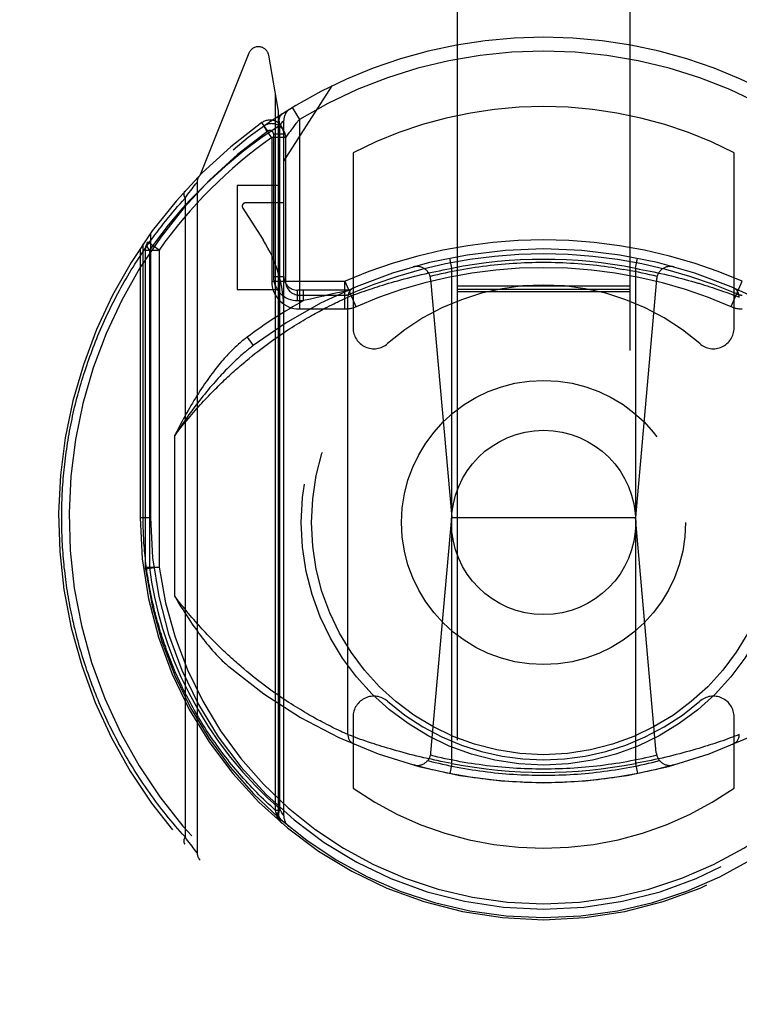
# Model space of a CAD drawing. Header units: inches. Extents: x 0 to 210, y 0 to 136.
# Tile 49 of 93: x 62.99 to 64.03, y 90.9 to 92.32. Entities that reach past the tile are written whole.
import ezdxf

# ---------------------------------------------------------------- set-up
doc = ezdxf.new("R2010")
doc.units = ezdxf.units.IN
doc.header["$LTSCALE"] = 11.549409
doc.header["$MEASUREMENT"] = 0
doc.linetypes.add('HIDDEN', pattern=[0.2, 0.1, -0.1])
doc.layers.get('0').update_dxf_attribs({"linetype": 'CONTINUOUS'})
doc.layers.add('DEFAULT_2', color=8, linetype='HIDDEN')
doc.layers.add('DIMENSIONS', color=7, linetype='CONTINUOUS')
doc.styles.get("Standard").update_dxf_attribs({"font": 'arial.ttf'})
doc.dimstyles.new('DIMSTYLE_1', dxfattribs={"dimtxt": 0.926423, "dimasz": 1.235231, "dimexe": 0.09, "dimexo": 0.07, "dimgap": 0.0375, "dimtad": 0, "dimtih": 1, "dimtoh": 1, "dimzin": 4, "dimdsep": 46, "dimtxsty": 'Standard', "dimblk": '_FILLED', "dimblk1": '_FILLED', "dimblk2": '_FILLED', "dimcen": 0.09, "dimazin": 1, "dimtfac": 1, "dimtofl": 0, "dimtmove": 0, "dimatfit": 3, "dimldrblk": '_FILLED', "dimfxl": 0, "dimtolj": 1, "dimtzin": 4, "dimarcsym": 0})

# ---------------------------------------------------------------- blocks, each defined once
blk = doc.blocks.new('_FILLED')
at = {"color": 0, "linetype": 'ByBlock'}
blk.add_solid([(0, 0), (-1, 0.2), (-1, -0.2)], dxfattribs=at)
blk = doc.blocks.new('*D13')
at = {"layer": 'DIMENSIONS', "color": 2, "linetype": 'Continuous'}
for p, q in [((62.9358, 76.1569), (60.565, 76.1569)), ((66.5608, 76.1569), (69.0313, 76.1569))]:
    blk.add_line(p, q, dxfattribs=at)
at = {"layer": 'DIMENSIONS', "color": 2, "linetype": 'Continuous', "xscale": 1.2352309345, "yscale": 1.2352309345, "zscale": 1.2352309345}
blk.add_blockref('_FILLED', (62.9358, 76.1569), dxfattribs=at)
at = {"layer": 'DIMENSIONS', "color": 2, "linetype": 'Continuous', "xscale": 1.2352309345, "yscale": 1.2352309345, "zscale": 1.2352309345, "rotation": 180}
blk.add_blockref('_FILLED', (66.5608, 76.1569), dxfattribs=at)
at = {"layer": 'DIMENSIONS', "color": 2, "linetype": 'Continuous', "insert": (60.1018, 76.6201), "char_height": 0.92642, "width": 2.517529, "attachment_point": 3, "line_spacing_factor": 0.9}
blk.add_mtext('3.63', dxfattribs=at)
blk = doc.blocks.new('*D16')
at = {"layer": 'DIMENSIONS', "color": 2, "linetype": 'Continuous'}
for p, q in [((49.2627, 95.8249), (49.2627, 98.4524)), ((49.2627, 98.4524), (50.3435, 98.4524)), ((48.151, 94.6999), (51.4776, 94.6999)), ((49.2627, 94.6999), (49.2627, 92.2294))]:
    blk.add_line(p, q, dxfattribs=at)
at = {"layer": 'DIMENSIONS', "color": 2, "linetype": 'Continuous', "xscale": 1.2352309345, "yscale": 1.2352309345, "zscale": 1.2352309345}
for p, rotation in [((49.2627, 95.8249), 270), ((49.2627, 94.6999), 90)]:
    blk.add_blockref('_FILLED', p, dxfattribs=dict(at, rotation=rotation))
at = {"layer": 'DIMENSIONS', "color": 2, "linetype": 'Continuous', "insert": (50.8067, 98.9156), "char_height": 0.92642, "width": 2.517529, "attachment_point": 1, "line_spacing_factor": 0.9}
blk.add_mtext('1.13', dxfattribs=at)

msp = doc.modelspace()

# ---------------------------------------------------------------- linework, layer by layer
at = {"layer": 'DEFAULT_2', "color": 8, "linetype": 'HIDDEN'}
for p, q in [((63.6233, 94.7474), (63.6233, 68.7455)), ((63.8733, 68.7455), (63.8733, 94.7474)), ((63.3229, 92.2732), (63.2527, 92.0977)), ((63.3658, 92.1897), (63.3516, 92.2703)), ((63.3733, 92.1175), (63.4433, 92.2265)), ((63.3614, 91.1811), (63.3614, 92.2146)), ((63.3658, 91.1735), (63.3658, 92.1897)), ((63.3854, 92.195), (63.3958, 92.1779)), ((63.3504, 92.161), (63.3417, 92.1732)), ((63.3445, 92.1682), (63.3443, 92.168)), ((63.3445, 92.1682), (63.3443, 92.168)), ((63.345, 92.1685), (63.3445, 92.1682)), ((63.3674, 92.169), (63.3701, 92.1724)), ((63.3674, 91.1831), (63.3674, 92.1691)), ((63.3701, 92.1724), (63.3719, 92.1746)), ((63.3733, 91.1733), (63.3733, 92.1764)), ((63.3958, 92.1779), (63.3908, 92.1717)), ((63.3958, 92.1779), (63.3958, 91.9044)), ((63.3583, 92.1569), (63.3583, 91.9514)), ((63.3583, 92.1569), (63.3733, 92.1569)), ((63.3558, 92.1517), (63.3558, 91.9444)), ((63.3758, 92.1517), (63.3558, 92.1517)), ((63.3758, 92.1517), (63.3758, 91.9444)), ((63.4733, 92.1297), (63.4733, 91.877)), ((64.0233, 91.877), (64.0233, 92.1297)), ((63.2445, 92.0824), (63.2464, 92.0847)), ((63.2464, 92.0847), (63.2482, 92.087)), ((63.2482, 92.087), (63.2483, 92.0871)), ((63.2483, 92.0871), (63.2483, 91.1197)), ((63.2329, 92.0671), (63.2349, 92.0698)), ((63.2349, 92.0698), (63.2368, 92.0723)), ((63.2368, 92.0723), (63.2389, 92.0751)), ((63.2389, 92.0751), (63.2408, 92.0775)), ((63.2408, 92.0775), (63.2427, 92.08)), ((63.2427, 92.08), (63.2445, 92.0824)), ((63.3058, 92.0825), (63.3058, 91.9325)), ((63.3658, 92.0825), (63.3058, 92.0825)), ((63.2307, 92.0641), (63.2329, 92.0671)), ((63.2307, 92.0641), (63.2307, 91.1427)), ((63.3733, 92.0575), (63.3183, 92.0575)), ((63.3141, 92.0498), (63.3435, 92.0039)), ((63.1808, 92.0132), (63.1808, 91.6034)), ((63.1702, 91.6034), (63.1702, 91.9981)), ((63.1933, 91.9893), (63.177, 92.0009)), ((63.1658, 91.9916), (63.1658, 91.6034)), ((63.1733, 91.9893), (63.1733, 91.5317)), ((63.1733, 91.9893), (63.1933, 91.9893)), ((63.1792, 91.9893), (63.1792, 91.5316)), ((63.1933, 91.9893), (63.1933, 91.5317)), ((63.6158, 91.963), (63.6129, 91.9777)), ((63.8808, 91.963), (63.8837, 91.9777)), ((63.572, 91.954), (63.5772, 91.9552)), ((63.5772, 91.9552), (63.5824, 91.9563)), ((63.5824, 91.9563), (63.5876, 91.9575)), ((63.5876, 91.9575), (63.5929, 91.9586)), ((63.5929, 91.9586), (63.5981, 91.9596)), ((63.5981, 91.9596), (63.6034, 91.9607)), ((63.6034, 91.9607), (63.6087, 91.9617)), ((63.6158, 91.2488), (63.6158, 91.963)), ((63.8808, 91.963), (63.8808, 91.2488)), ((63.8808, 91.963), (63.8861, 91.962)), ((63.8861, 91.962), (63.8914, 91.961)), ((63.8914, 91.961), (63.8967, 91.96)), ((63.8967, 91.96), (63.902, 91.9589)), ((63.902, 91.9589), (63.9073, 91.9578)), ((63.9073, 91.9578), (63.9125, 91.9567)), ((63.9125, 91.9567), (63.9177, 91.9556)), ((63.9177, 91.9556), (63.9229, 91.9544)), ((63.3558, 91.9444), (63.4617, 91.9444)), ((63.3583, 91.9514), (63.3733, 91.9514)), ((63.4616, 91.9044), (63.4616, 91.9444)), ((63.4616, 91.9444), (63.4775, 91.9077)), ((63.5202, 91.9401), (63.5244, 91.9414)), ((63.5244, 91.9414), (63.5287, 91.9426)), ((63.5287, 91.9426), (63.5332, 91.9439)), ((63.5332, 91.9439), (63.5377, 91.9452)), ((63.5377, 91.9452), (63.5424, 91.9465)), ((63.5424, 91.9465), (63.5471, 91.9478)), ((63.5471, 91.9478), (63.552, 91.949)), ((63.552, 91.949), (63.5569, 91.9503)), ((63.5569, 91.9503), (63.5619, 91.9515)), ((63.5619, 91.9515), (63.5669, 91.9528)), ((63.5669, 91.9528), (63.572, 91.954)), ((63.5852, 91.9476), (63.6158, 91.6034)), ((63.9114, 91.9476), (63.8808, 91.6034)), ((63.9229, 91.9544), (63.928, 91.9532)), ((63.928, 91.9532), (63.9331, 91.952)), ((63.9331, 91.952), (63.9381, 91.9507)), ((63.9381, 91.9507), (63.943, 91.9495)), ((63.943, 91.9495), (63.9479, 91.9482)), ((63.9479, 91.9482), (63.9527, 91.9469)), ((63.9527, 91.9469), (63.9574, 91.9456)), ((63.9574, 91.9456), (63.9619, 91.9443)), ((63.9619, 91.9443), (63.9664, 91.9431)), ((63.9722, 91.9414), (63.9765, 91.9401)), ((64.0191, 91.9077), (64.035, 91.9444)), ((63.3058, 91.9325), (63.3658, 91.9325)), ((63.3933, 91.9164), (63.3933, 91.9314)), ((63.4658, 91.9314), (63.3933, 91.9314)), ((63.4019, 91.9164), (63.4019, 91.9314)), ((63.4483, 91.927), (63.4396, 91.9251)), ((63.4538, 91.9282), (63.4483, 91.927)), ((63.4629, 91.9301), (63.4538, 91.9282)), ((63.4788, 91.9264), (63.4826, 91.9277)), ((63.4826, 91.9277), (63.4859, 91.9289)), ((63.4859, 91.9289), (63.4896, 91.9302)), ((63.4896, 91.9302), (63.4935, 91.9315)), ((63.4935, 91.9315), (63.4978, 91.933)), ((63.4978, 91.933), (63.5011, 91.9341)), ((63.5011, 91.9341), (63.5047, 91.9352)), ((63.5047, 91.9352), (63.5083, 91.9364)), ((63.5083, 91.9364), (63.5121, 91.9376)), ((63.5121, 91.9376), (63.5161, 91.9388)), ((63.5161, 91.9388), (63.5202, 91.9401)), ((63.8733, 91.9374), (63.6233, 91.9374)), ((63.8733, 91.9324), (63.6233, 91.9324)), ((63.8733, 91.9292), (63.6233, 91.9292)), ((63.9765, 91.9401), (63.9805, 91.9388)), ((63.9805, 91.9388), (63.9845, 91.9376)), ((63.9845, 91.9376), (63.9883, 91.9364)), ((63.9883, 91.9364), (63.992, 91.9352)), ((63.992, 91.9352), (63.9955, 91.9341)), ((63.9955, 91.9341), (63.9999, 91.9326)), ((63.9999, 91.9326), (64.0041, 91.9312)), ((64.0041, 91.9312), (64.008, 91.9298)), ((64.008, 91.9298), (64.0115, 91.9286)), ((64.0115, 91.9286), (64.0156, 91.9272)), ((64.0156, 91.9272), (64.0192, 91.9259)), ((63.3933, 91.9164), (63.4019, 91.9164)), ((63.3958, 91.9244), (63.4616, 91.9244)), ((63.4116, 91.9187), (63.4019, 91.9164)), ((63.4213, 91.921), (63.4116, 91.9187)), ((63.4305, 91.923), (63.4213, 91.921)), ((63.4396, 91.9251), (63.4305, 91.923)), ((63.4453, 91.9119), (63.448, 91.9132)), ((63.448, 91.9132), (63.4506, 91.9144)), ((63.4506, 91.9144), (63.4536, 91.9159)), ((63.4536, 91.9159), (63.4564, 91.9172)), ((63.4564, 91.9172), (63.4593, 91.9186)), ((63.4593, 91.9186), (63.4622, 91.9199)), ((63.4622, 91.9199), (63.4649, 91.9211)), ((63.4658, 91.9215), (63.4689, 91.9227)), ((63.4658, 91.2903), (63.4658, 91.9215)), ((63.4689, 91.9227), (63.4722, 91.9239)), ((63.4722, 91.9239), (63.4755, 91.9252)), ((63.4755, 91.9252), (63.4788, 91.9264)), ((64.0192, 91.9259), (64.0228, 91.9245)), ((64.0228, 91.9245), (64.0262, 91.9233)), ((64.0262, 91.9233), (64.0297, 91.922)), ((64.0297, 91.922), (64.0308, 91.9215)), ((63.3958, 91.9044), (63.4616, 91.9044)), ((63.4188, 91.898), (63.4215, 91.8994)), ((63.4215, 91.8994), (63.4241, 91.9009)), ((63.4241, 91.9009), (63.4266, 91.9022)), ((63.4266, 91.9022), (63.4291, 91.9036)), ((63.4291, 91.9036), (63.4327, 91.9055)), ((63.4327, 91.9055), (63.4361, 91.9072)), ((63.4361, 91.9072), (63.4394, 91.9089)), ((63.4394, 91.9089), (63.4424, 91.9104)), ((63.4424, 91.9104), (63.4453, 91.9119)), ((63.3916, 91.882), (63.3949, 91.884)), ((63.3949, 91.884), (63.3981, 91.886)), ((63.3981, 91.886), (63.4012, 91.8879)), ((63.4012, 91.8879), (63.4043, 91.8897)), ((63.4043, 91.8897), (63.4074, 91.8915)), ((63.4074, 91.8915), (63.4103, 91.8932)), ((63.4103, 91.8932), (63.4132, 91.8948)), ((63.4132, 91.8948), (63.416, 91.8964)), ((63.416, 91.8964), (63.4188, 91.898)), ((63.3707, 91.8685), (63.3744, 91.8709)), ((63.3744, 91.8709), (63.3779, 91.8733)), ((63.3779, 91.8733), (63.3814, 91.8756)), ((63.3814, 91.8756), (63.3849, 91.8778)), ((63.3849, 91.8778), (63.3883, 91.8799)), ((63.3883, 91.8799), (63.3916, 91.882)), ((63.3203, 91.8637), (63.3293, 91.8517)), ((63.3518, 91.8552), (63.3557, 91.858)), ((63.3557, 91.858), (63.3596, 91.8608)), ((63.3596, 91.8608), (63.3633, 91.8634)), ((63.3633, 91.8634), (63.3671, 91.866)), ((63.3671, 91.866), (63.3707, 91.8685)), ((63.3317, 91.8399), (63.3358, 91.8431)), ((63.3358, 91.8431), (63.3399, 91.8463)), ((63.3399, 91.8463), (63.3439, 91.8494)), ((63.3439, 91.8494), (63.3479, 91.8523)), ((63.3479, 91.8523), (63.3518, 91.8552)), ((63.319, 91.8296), (63.3233, 91.8331)), ((63.3233, 91.8331), (63.3275, 91.8366)), ((63.3275, 91.8366), (63.3317, 91.8399)), ((63.2158, 91.49), (63.2158, 91.7218)), ((63.1658, 91.6034), (63.1702, 91.6034)), ((63.1658, 91.6034), (63.1808, 91.6034)), ((63.5856, 91.2641), (63.6158, 91.6034)), ((63.6158, 91.6034), (63.8808, 91.6034)), ((63.911, 91.2641), (63.8808, 91.6034)), ((63.1733, 91.5317), (63.1735, 91.5291)), ((63.1733, 91.5317), (63.1933, 91.5317)), ((63.1933, 91.5317), (63.1735, 91.5291)), ((63.3241, 91.378), (63.3198, 91.3815)), ((63.3283, 91.3746), (63.3241, 91.378)), ((63.3325, 91.3713), (63.3283, 91.3746)), ((63.3366, 91.368), (63.3325, 91.3713)), ((63.3467, 91.3604), (63.3427, 91.3634)), ((63.3507, 91.3574), (63.3467, 91.3604)), ((63.3546, 91.3546), (63.3507, 91.3574)), ((63.3585, 91.3518), (63.3546, 91.3546)), ((63.3623, 91.3492), (63.3585, 91.3518)), ((63.366, 91.3466), (63.3623, 91.3492)), ((63.3697, 91.344), (63.366, 91.3466)), ((63.3733, 91.3416), (63.3697, 91.344)), ((63.3769, 91.3392), (63.3733, 91.3416)), ((63.3804, 91.3369), (63.3769, 91.3392)), ((63.3839, 91.3347), (63.3804, 91.3369)), ((63.3873, 91.3325), (63.3839, 91.3347)), ((63.3906, 91.3304), (63.3873, 91.3325)), ((63.3939, 91.3284), (63.3906, 91.3304)), ((63.3972, 91.3264), (63.3939, 91.3284)), ((63.4003, 91.3245), (63.3972, 91.3264)), ((63.4034, 91.3226), (63.4003, 91.3245)), ((63.4064, 91.3209), (63.4034, 91.3226)), ((63.4094, 91.3191), (63.4064, 91.3209)), ((63.4123, 91.3175), (63.4094, 91.3191)), ((63.4152, 91.3159), (63.4123, 91.3175)), ((63.4179, 91.3143), (63.4152, 91.3159)), ((63.4206, 91.3128), (63.4179, 91.3143)), ((63.4233, 91.3114), (63.4206, 91.3128)), ((63.4258, 91.31), (63.4233, 91.3114)), ((63.4283, 91.3087), (63.4258, 91.31)), ((63.4319, 91.3068), (63.4283, 91.3087)), ((63.4354, 91.305), (63.4319, 91.3068)), ((63.4386, 91.3033), (63.4354, 91.305)), ((63.4407, 91.3023), (63.4386, 91.3033)), ((63.4437, 91.3008), (63.4407, 91.3023)), ((63.4733, 91.3158), (63.4733, 91.213)), ((64.0233, 91.213), (64.0233, 91.3158)), ((63.4465, 91.2994), (63.4437, 91.3008)), ((63.4491, 91.2981), (63.4465, 91.2994)), ((63.4523, 91.2966), (63.4491, 91.2981)), ((63.4552, 91.2952), (63.4523, 91.2966)), ((63.4577, 91.294), (63.4552, 91.2952)), ((63.4604, 91.2927), (63.4577, 91.294)), ((63.4633, 91.2914), (63.4604, 91.2927)), ((63.4658, 91.2903), (63.4633, 91.2914)), ((63.4661, 91.2902), (63.4658, 91.2903)), ((63.4696, 91.2889), (63.4661, 91.2902)), ((63.4733, 91.2875), (63.4696, 91.2889)), ((63.4768, 91.2862), (63.4733, 91.2875)), ((64.0244, 91.2879), (64.0211, 91.2867)), ((64.0277, 91.2891), (64.0244, 91.2879)), ((64.0308, 91.2903), (64.0277, 91.2891)), ((63.4803, 91.2849), (63.4768, 91.2862)), ((63.4842, 91.2835), (63.4803, 91.2849)), ((63.4877, 91.2823), (63.4842, 91.2835)), ((63.4915, 91.281), (63.4877, 91.2823)), ((63.4956, 91.2796), (63.4915, 91.281)), ((63.5, 91.2781), (63.4956, 91.2796)), ((63.5035, 91.277), (63.5, 91.2781)), ((63.5071, 91.2758), (63.5035, 91.277)), ((63.5108, 91.2746), (63.5071, 91.2758)), ((63.5147, 91.2734), (63.5108, 91.2746)), ((63.5188, 91.2721), (63.5147, 91.2734)), ((63.9845, 91.2742), (63.9805, 91.273)), ((63.9883, 91.2754), (63.9845, 91.2742)), ((63.992, 91.2766), (63.9883, 91.2754)), ((63.9955, 91.2777), (63.992, 91.2766)), ((63.9988, 91.2789), (63.9955, 91.2777)), ((64.0031, 91.2803), (63.9988, 91.2789)), ((64.007, 91.2816), (64.0031, 91.2803)), ((64.0107, 91.2829), (64.007, 91.2816)), ((64.014, 91.2841), (64.0107, 91.2829)), ((64.0178, 91.2855), (64.014, 91.2841)), ((64.0211, 91.2867), (64.0178, 91.2855)), ((63.523, 91.2709), (63.5188, 91.2721)), ((63.5272, 91.2696), (63.523, 91.2709)), ((63.5317, 91.2683), (63.5272, 91.2696)), ((63.5362, 91.267), (63.5317, 91.2683)), ((63.5408, 91.2658), (63.5362, 91.267)), ((63.5455, 91.2645), (63.5408, 91.2658)), ((63.5503, 91.2632), (63.5455, 91.2645)), ((63.5552, 91.2619), (63.5503, 91.2632)), ((63.5602, 91.2607), (63.5552, 91.2619)), ((63.5652, 91.2594), (63.5602, 91.2607)), ((63.5703, 91.2582), (63.5652, 91.2594)), ((63.9297, 91.259), (63.9246, 91.2578)), ((63.9347, 91.2603), (63.9297, 91.259)), ((63.9397, 91.2615), (63.9347, 91.2603)), ((63.9447, 91.2628), (63.9397, 91.2615)), ((63.9495, 91.264), (63.9447, 91.2628)), ((63.9542, 91.2653), (63.9495, 91.264)), ((63.9589, 91.2666), (63.9542, 91.2653)), ((63.9635, 91.2679), (63.9589, 91.2666)), ((63.9679, 91.2692), (63.9635, 91.2679)), ((63.9722, 91.2705), (63.9679, 91.2692)), ((63.9765, 91.2717), (63.9722, 91.2705)), ((63.9805, 91.273), (63.9765, 91.2717)), ((63.5755, 91.257), (63.5703, 91.2582)), ((63.5806, 91.2559), (63.5755, 91.257)), ((63.5859, 91.2547), (63.5806, 91.2559)), ((63.5911, 91.2536), (63.5859, 91.2547)), ((63.5946, 91.2529), (63.5911, 91.2536)), ((63.5999, 91.2518), (63.5946, 91.2529)), ((63.6052, 91.2508), (63.5999, 91.2518)), ((63.6105, 91.2498), (63.6052, 91.2508)), ((63.6158, 91.2488), (63.6105, 91.2498)), ((63.6158, 91.2488), (63.6129, 91.2341)), ((63.8808, 91.2488), (63.8837, 91.2341)), ((63.8932, 91.2511), (63.8879, 91.2501)), ((63.8985, 91.2522), (63.8932, 91.2511)), ((63.9037, 91.2532), (63.8985, 91.2522)), ((63.909, 91.2543), (63.9037, 91.2532)), ((63.9142, 91.2555), (63.909, 91.2543)), ((63.9194, 91.2566), (63.9142, 91.2555)), ((63.9246, 91.2578), (63.9194, 91.2566)), ((63.3624, 91.1772), (63.3614, 91.1811)), ((63.3658, 91.1811), (63.3614, 91.1811)), ((63.3626, 91.1754), (63.3624, 91.1772)), ((63.3658, 91.1772), (63.3624, 91.1772)), ((63.3628, 91.1746), (63.3626, 91.1754)), ((63.3701, 91.1787), (63.3674, 91.1832)), ((63.3719, 91.1756), (63.3701, 91.1787)), ((63.373, 91.1738), (63.3719, 91.1756)), ((63.3658, 91.1735), (63.3658, 91.1735)), ((63.2329, 91.1397), (63.2307, 91.1427)), ((63.2349, 91.137), (63.2329, 91.1397)), ((63.2368, 91.1345), (63.2349, 91.137)), ((63.2389, 91.1318), (63.2368, 91.1345)), ((63.2408, 91.1293), (63.2389, 91.1318)), ((63.2427, 91.1268), (63.2408, 91.1293)), ((63.2445, 91.1244), (63.2427, 91.1268)), ((63.2464, 91.1221), (63.2445, 91.1244)), ((63.2483, 91.1197), (63.2464, 91.1221))]:
    msp.add_line(p, q, dxfattribs=at)
for points in [[(63.3708, 92.1859), (63.3693, 92.1847), (63.3681, 92.1831), (63.3672, 92.1813), (63.3666, 92.1792), (63.3663, 92.1768), (63.3664, 92.1743), (63.3667, 92.1717), (63.3674, 92.169)], [(63.3674, 92.1691), (63.3419, 92.1521), (63.3158, 92.1325), (63.2892, 92.1104), (63.2621, 92.0858)], [(63.3719, 92.1746), (63.373, 92.176), (63.3732, 92.1763), (63.3733, 92.1764)], [(63.3908, 92.1717), (63.3884, 92.1686), (63.3861, 92.1657), (63.3841, 92.163), (63.3823, 92.1606), (63.3807, 92.1585), (63.3782, 92.155)], [(63.3475, 92.1634), (63.3467, 92.1646), (63.3459, 92.1657), (63.3452, 92.1667), (63.3447, 92.1674), (63.3444, 92.1678), (63.3443, 92.168)], [(63.3558, 92.1517), (63.3548, 92.1531), (63.3538, 92.1546), (63.3527, 92.1562), (63.3516, 92.1577), (63.3505, 92.1592), (63.3494, 92.1607), (63.3475, 92.1634)], [(63.3782, 92.155), (63.3773, 92.1538), (63.3762, 92.1522)], [(63.3762, 92.1522), (63.3759, 92.1518), (63.3758, 92.1517)], [(63.2621, 92.0858), (63.2496, 92.0734), (63.2378, 92.0612), (63.2267, 92.0491), (63.2163, 92.0371), (63.2065, 92.0253), (63.1971, 92.0134), (63.1879, 92.0014), (63.1792, 91.9893)], [(63.2302, 92.0742), (63.2301, 92.074), (63.23, 92.0739), (63.2299, 92.0737), (63.2298, 92.0736), (63.2297, 92.0734), (63.2296, 92.0733), (63.2295, 92.0731), (63.2294, 92.073), (63.2294, 92.0728), (63.2293, 92.0726), (63.2292, 92.0724), (63.2292, 92.0723), (63.2291, 92.0721), (63.2291, 92.0719), (63.229, 92.0717), (63.229, 92.0715), (63.229, 92.0713), (63.2289, 92.0711), (63.2289, 92.0709), (63.2289, 92.0707), (63.2289, 92.0705), (63.2289, 92.0703), (63.2289, 92.0701), (63.2289, 92.0698), (63.2289, 92.0696), (63.2289, 92.0694), (63.229, 92.0692), (63.229, 92.0689), (63.229, 92.0687), (63.2291, 92.0685), (63.2291, 92.0683), (63.2292, 92.068), (63.2292, 92.0678), (63.2293, 92.0675), (63.2294, 92.0673), (63.2294, 92.0671), (63.2295, 92.0668), (63.2296, 92.0666), (63.2297, 92.0663), (63.2298, 92.0661), (63.2299, 92.0658), (63.23, 92.0656), (63.2301, 92.0653), (63.2302, 92.0651), (63.2303, 92.0648), (63.2305, 92.0646), (63.2306, 92.0643), (63.2307, 92.0641)], [(63.0527, 91.6034), (63.0527, 91.6077), (63.0528, 91.612), (63.0528, 91.6163), (63.0529, 91.6206), (63.053, 91.6248), (63.0532, 91.6291), (63.0534, 91.6334), (63.0536, 91.6377), (63.0538, 91.642), (63.054, 91.6463), (63.0543, 91.6506), (63.0546, 91.6549), (63.055, 91.6592), (63.0553, 91.6635), (63.0557, 91.6678), (63.0562, 91.6721), (63.0566, 91.6764), (63.0571, 91.6807), (63.0576, 91.685), (63.0581, 91.6893), (63.0587, 91.6936), (63.0592, 91.6979), (63.0599, 91.7022), (63.0605, 91.7065), (63.0612, 91.7108), (63.0619, 91.7151), (63.0626, 91.7194), (63.0633, 91.7237), (63.0641, 91.728), (63.0649, 91.7324), (63.0658, 91.7367), (63.0667, 91.741), (63.0676, 91.7453), (63.0685, 91.7496), (63.0694, 91.7539), (63.0704, 91.7582), (63.0714, 91.7625), (63.0725, 91.7669), (63.0736, 91.7712), (63.0747, 91.7755), (63.0758, 91.7798), (63.077, 91.7841), (63.0782, 91.7885), (63.0794, 91.7928), (63.0807, 91.7971), (63.0819, 91.8014), (63.0833, 91.8057), (63.0846, 91.8101), (63.086, 91.8144), (63.0874, 91.8187), (63.0889, 91.823), (63.0903, 91.8274), (63.0919, 91.8317), (63.0934, 91.836), (63.095, 91.8403), (63.0966, 91.8447), (63.0982, 91.849), (63.0999, 91.8533), (63.1016, 91.8576), (63.1034, 91.8619), (63.1051, 91.8663), (63.1069, 91.8706), (63.1088, 91.8749), (63.1107, 91.8792), (63.1126, 91.8835), (63.1145, 91.8878), (63.1165, 91.8921), (63.1185, 91.8964), (63.1206, 91.9007), (63.1227, 91.905), (63.1248, 91.9093), (63.127, 91.9136), (63.1292, 91.9179), (63.1314, 91.9222), (63.1337, 91.9265), (63.136, 91.9308), (63.1383, 91.9351), (63.1407, 91.9393), (63.1431, 91.9436), (63.1456, 91.9479), (63.1481, 91.9521), (63.1506, 91.9564), (63.1532, 91.9606), (63.1558, 91.9649), (63.1585, 91.9691), (63.1612, 91.9733), (63.1639, 91.9776), (63.1667, 91.9818), (63.1695, 91.986), (63.1723, 91.9902), (63.1752, 91.9944), (63.1782, 91.9986), (63.1811, 92.0027), (63.1842, 92.0069), (63.1872, 92.0111), (63.1903, 92.0152), (63.1934, 92.0193), (63.1966, 92.0235), (63.1998, 92.0276), (63.2031, 92.0317), (63.2064, 92.0358), (63.2098, 92.0399), (63.2131, 92.0439), (63.2166, 92.048), (63.22, 92.052), (63.2236, 92.0561), (63.2271, 92.0601), (63.2307, 92.0641)], [(63.1792, 91.9893), (63.1778, 91.9916), (63.1767, 91.9937), (63.1762, 91.9958), (63.176, 91.9977), (63.1763, 91.9994), (63.177, 92.0009)], [(63.7483, 91.9713), (63.7428, 91.9712), (63.7373, 91.9712), (63.7318, 91.9711), (63.7263, 91.9709), (63.7207, 91.9707), (63.7152, 91.9705), (63.7097, 91.9702), (63.7042, 91.9698), (63.6987, 91.9695), (63.6932, 91.969), (63.6877, 91.9686), (63.6823, 91.968), (63.6768, 91.9675), (63.6713, 91.9669), (63.6658, 91.9662), (63.6603, 91.9655), (63.6549, 91.9648), (63.6494, 91.964), (63.644, 91.9632), (63.6385, 91.9623), (63.6331, 91.9614), (63.6277, 91.9605), (63.6222, 91.9595), (63.6168, 91.9584), (63.6114, 91.9573), (63.606, 91.9562), (63.6006, 91.955), (63.5953, 91.9538), (63.5899, 91.9526), (63.5845, 91.9512)], [(63.8526, 91.9632), (63.8472, 91.964), (63.8417, 91.9648), (63.8363, 91.9655), (63.8308, 91.9662), (63.8253, 91.9669), (63.8198, 91.9675), (63.8144, 91.968), (63.8089, 91.9686), (63.8034, 91.969), (63.7979, 91.9695), (63.7924, 91.9698), (63.7869, 91.9702), (63.7814, 91.9705), (63.7759, 91.9707), (63.7704, 91.9709), (63.7648, 91.9711), (63.7593, 91.9712), (63.7538, 91.9712), (63.7483, 91.9713)], [(63.6087, 91.9617), (63.614, 91.9627), (63.6158, 91.963)], [(63.8526, 91.9632), (63.8581, 91.9623), (63.8635, 91.9614)], [(63.9121, 91.9512), (63.9067, 91.9526), (63.9013, 91.9538), (63.896, 91.955), (63.8906, 91.9562), (63.8852, 91.9573), (63.8798, 91.9584), (63.8744, 91.9595), (63.8689, 91.9605), (63.8635, 91.9614)], [(63.9664, 91.9431), (63.9708, 91.9418), (63.9722, 91.9414)], [(63.4649, 91.9211), (63.4658, 91.9215), (63.4658, 91.9215)], [(63.3203, 91.8637), (63.3189, 91.8626), (63.3174, 91.8614), (63.3159, 91.8602), (63.3143, 91.859), (63.3128, 91.8577), (63.3112, 91.8564), (63.3096, 91.855), (63.308, 91.8536), (63.3064, 91.8522), (63.3048, 91.8507), (63.3031, 91.8491), (63.3014, 91.8475), (63.2997, 91.8458), (63.298, 91.8441), (63.2963, 91.8424), (63.2945, 91.8406), (63.2927, 91.8387), (63.2909, 91.8368), (63.2891, 91.8348), (63.2873, 91.8327), (63.2854, 91.8306), (63.2835, 91.8284), (63.2816, 91.8261), (63.2797, 91.8238), (63.2777, 91.8214), (63.2758, 91.819), (63.2738, 91.8164), (63.2717, 91.8138), (63.2697, 91.8111), (63.2676, 91.8083), (63.2655, 91.8054), (63.2634, 91.8024), (63.2612, 91.7994), (63.259, 91.7962), (63.2568, 91.7929), (63.2545, 91.7895), (63.2523, 91.7861), (63.25, 91.7825)], [(63.3293, 91.8517), (63.328, 91.8506), (63.3266, 91.8496), (63.3252, 91.8485), (63.3238, 91.8474), (63.3223, 91.8463), (63.3209, 91.8451), (63.3194, 91.8438), (63.3178, 91.8426), (63.3163, 91.8413), (63.3147, 91.8399), (63.3131, 91.8385), (63.3115, 91.8371), (63.3098, 91.8356), (63.3081, 91.8341), (63.3064, 91.8325), (63.3046, 91.8309), (63.3028, 91.8292), (63.301, 91.8275), (63.2991, 91.8257), (63.2973, 91.8239), (63.2953, 91.822), (63.2934, 91.82), (63.2914, 91.818), (63.2893, 91.8159), (63.2873, 91.8137), (63.2851, 91.8115), (63.283, 91.8092), (63.2808, 91.8068), (63.2786, 91.8044), (63.2763, 91.8019), (63.274, 91.7993), (63.2716, 91.7966), (63.2692, 91.7938), (63.2667, 91.7909), (63.2642, 91.7879), (63.2617, 91.7848), (63.2591, 91.7817), (63.2565, 91.7784)], [(63.3125, 91.8242), (63.3169, 91.8278), (63.319, 91.8296)], [(63.2158, 91.7218), (63.2183, 91.725), (63.2208, 91.7282), (63.2232, 91.7314), (63.2257, 91.7345), (63.2282, 91.7375), (63.2307, 91.7406), (63.2331, 91.7435), (63.2356, 91.7465), (63.238, 91.7494), (63.2405, 91.7523), (63.2429, 91.7551), (63.2454, 91.7579), (63.2478, 91.7606), (63.2502, 91.7633), (63.2526, 91.766), (63.255, 91.7686), (63.2574, 91.7712), (63.2598, 91.7738), (63.2622, 91.7763), (63.2646, 91.7788), (63.267, 91.7813), (63.2693, 91.7837), (63.2717, 91.7861), (63.274, 91.7885), (63.2764, 91.7908), (63.2787, 91.7931), (63.281, 91.7954), (63.2834, 91.7977), (63.2857, 91.7999), (63.2879, 91.802), (63.2902, 91.8042), (63.2925, 91.8063), (63.2948, 91.8084), (63.297, 91.8105), (63.2993, 91.8125), (63.3015, 91.8145), (63.3037, 91.8165), (63.306, 91.8185), (63.3082, 91.8204), (63.3104, 91.8223), (63.3125, 91.8242)], [(63.25, 91.7825), (63.2479, 91.7791), (63.2457, 91.7757), (63.2436, 91.7722), (63.2415, 91.7687), (63.2393, 91.7651), (63.2372, 91.7614), (63.2351, 91.7577), (63.2329, 91.754), (63.2308, 91.7502), (63.2287, 91.7463), (63.2265, 91.7424), (63.2244, 91.7384), (63.2222, 91.7343), (63.2201, 91.7302), (63.218, 91.726), (63.2158, 91.7218)], [(63.2565, 91.7784), (63.254, 91.7753), (63.2515, 91.7721), (63.249, 91.7689), (63.2465, 91.7656), (63.244, 91.7623), (63.2415, 91.7589), (63.239, 91.7555), (63.2364, 91.752), (63.2339, 91.7484), (63.2313, 91.7448), (63.2288, 91.7411), (63.2262, 91.7374), (63.2236, 91.7336), (63.221, 91.7297), (63.2184, 91.7258), (63.2158, 91.7218)], [(63.2307, 91.1427), (63.2272, 91.1467), (63.2237, 91.1506), (63.2203, 91.1545), (63.2169, 91.1585), (63.2135, 91.1624), (63.2102, 91.1664), (63.2069, 91.1704), (63.2037, 91.1744), (63.2005, 91.1784), (63.1973, 91.1824), (63.1942, 91.1864), (63.1912, 91.1905), (63.1881, 91.1945), (63.1851, 91.1986), (63.1822, 91.2027), (63.1792, 91.2067), (63.1764, 91.2108), (63.1735, 91.2149), (63.1707, 91.219), (63.1679, 91.2231), (63.1652, 91.2273), (63.1625, 91.2314), (63.1599, 91.2355), (63.1573, 91.2397), (63.1547, 91.2438), (63.1521, 91.248), (63.1496, 91.2521), (63.1472, 91.2563), (63.1447, 91.2604), (63.1423, 91.2646), (63.14, 91.2688), (63.1377, 91.273), (63.1354, 91.2772), (63.1331, 91.2814), (63.1309, 91.2855), (63.1287, 91.2897), (63.1266, 91.2939), (63.1245, 91.2982), (63.1224, 91.3024), (63.1204, 91.3066), (63.1183, 91.3108), (63.1164, 91.315), (63.1144, 91.3192), (63.1125, 91.3234), (63.1106, 91.3277), (63.1088, 91.3319), (63.107, 91.3361), (63.1052, 91.3404), (63.1035, 91.3446), (63.1018, 91.3488), (63.1001, 91.3531), (63.0984, 91.3573), (63.0968, 91.3615), (63.0952, 91.3658), (63.0937, 91.37), (63.0922, 91.3742), (63.0907, 91.3785), (63.0892, 91.3827), (63.0878, 91.387), (63.0864, 91.3912), (63.085, 91.3955), (63.0837, 91.3997), (63.0824, 91.4039), (63.0811, 91.4082), (63.0799, 91.4124), (63.0786, 91.4167), (63.0775, 91.4209), (63.0763, 91.4252), (63.0752, 91.4294), (63.0741, 91.4336), (63.073, 91.4379), (63.072, 91.4421), (63.0709, 91.4464), (63.07, 91.4506), (63.069, 91.4549), (63.0681, 91.4591), (63.0672, 91.4633), (63.0663, 91.4676), (63.0655, 91.4718), (63.0646, 91.4761), (63.0638, 91.4803), (63.0631, 91.4845), (63.0624, 91.4888), (63.0616, 91.493), (63.061, 91.4973), (63.0603, 91.5015), (63.0597, 91.5058), (63.0591, 91.51), (63.0585, 91.5142), (63.058, 91.5185), (63.0575, 91.5227), (63.057, 91.527), (63.0565, 91.5312), (63.0561, 91.5354), (63.0557, 91.5397), (63.0553, 91.5439), (63.0549, 91.5482), (63.0546, 91.5524), (63.0543, 91.5566), (63.054, 91.5609), (63.0538, 91.5651), (63.0535, 91.5694), (63.0533, 91.5736), (63.0532, 91.5779), (63.053, 91.5821), (63.0529, 91.5864), (63.0528, 91.5906), (63.0528, 91.5949), (63.0527, 91.5991), (63.0527, 91.6034)], [(63.3614, 91.1811), (63.3579, 91.1843), (63.3544, 91.1874), (63.3509, 91.1906), (63.3475, 91.1938), (63.3441, 91.1971), (63.3408, 91.2003), (63.3374, 91.2036), (63.3342, 91.2069), (63.3309, 91.2102), (63.3277, 91.2135), (63.3246, 91.2168), (63.3215, 91.2202), (63.3184, 91.2235), (63.3153, 91.2269), (63.3123, 91.2303), (63.3093, 91.2337), (63.3064, 91.2371), (63.3035, 91.2405), (63.3006, 91.2439), (63.2978, 91.2474), (63.295, 91.2508), (63.2923, 91.2543), (63.2895, 91.2578), (63.2869, 91.2612), (63.2842, 91.2647), (63.2816, 91.2682), (63.279, 91.2717), (63.2765, 91.2753), (63.274, 91.2788), (63.2715, 91.2823), (63.2691, 91.2859), (63.2666, 91.2894), (63.2643, 91.293), (63.2619, 91.2965), (63.2596, 91.3001), (63.2574, 91.3037), (63.2551, 91.3072), (63.2529, 91.3108), (63.2508, 91.3144), (63.2486, 91.318), (63.2465, 91.3216), (63.2445, 91.3252), (63.2424, 91.3288), (63.2404, 91.3325), (63.2385, 91.3361), (63.2365, 91.3397), (63.2346, 91.3433), (63.2327, 91.3469), (63.2309, 91.3506), (63.2291, 91.3542), (63.2273, 91.3578), (63.2255, 91.3615), (63.2238, 91.3651), (63.2221, 91.3688), (63.2204, 91.3724), (63.2188, 91.3761), (63.2172, 91.3797), (63.2156, 91.3834), (63.2141, 91.387), (63.2126, 91.3907), (63.2111, 91.3944), (63.2096, 91.398), (63.2082, 91.4017), (63.2068, 91.4053), (63.2054, 91.409), (63.2041, 91.4127), (63.2028, 91.4163), (63.2015, 91.42), (63.2003, 91.4237), (63.199, 91.4273), (63.1978, 91.431), (63.1966, 91.4347), (63.1955, 91.4383), (63.1944, 91.442), (63.1933, 91.4457), (63.1922, 91.4493), (63.1912, 91.453), (63.1902, 91.4567), (63.1892, 91.4603), (63.1882, 91.464), (63.1873, 91.4677), (63.1864, 91.4714), (63.1855, 91.475), (63.1846, 91.4787), (63.1838, 91.4824), (63.183, 91.486), (63.1822, 91.4897), (63.1815, 91.4934), (63.1807, 91.497), (63.18, 91.5007), (63.1794, 91.5044), (63.1787, 91.508), (63.1781, 91.5117), (63.1775, 91.5154), (63.1769, 91.519), (63.1763, 91.5227), (63.1758, 91.5264), (63.1753, 91.53), (63.1748, 91.5337), (63.1743, 91.5374), (63.1739, 91.541), (63.1735, 91.5447), (63.1731, 91.5484), (63.1728, 91.552), (63.1724, 91.5557), (63.1721, 91.5594), (63.1718, 91.563), (63.1715, 91.5667), (63.1713, 91.5704), (63.1711, 91.574), (63.1709, 91.5777), (63.1707, 91.5814), (63.1706, 91.585), (63.1705, 91.5887), (63.1704, 91.5924), (63.1703, 91.5961), (63.1702, 91.5998), (63.1702, 91.6034)], [(63.1735, 91.5291), (63.1736, 91.5294), (63.1741, 91.5299), (63.1749, 91.5303), (63.176, 91.5308), (63.1775, 91.5312), (63.1792, 91.5317)], [(63.1792, 91.5316), (63.1824, 91.5103), (63.1867, 91.4885), (63.192, 91.4662), (63.1984, 91.4436), (63.2059, 91.4205), (63.2147, 91.3972), (63.2248, 91.3739), (63.2361, 91.3504)], [(63.2158, 91.49), (63.2189, 91.4848), (63.222, 91.4797), (63.2249, 91.4749), (63.2278, 91.4702), (63.2306, 91.4658), (63.2333, 91.4616), (63.236, 91.4575), (63.2386, 91.4536), (63.2412, 91.4499), (63.2436, 91.4463), (63.2461, 91.4428), (63.2485, 91.4395), (63.2508, 91.4363), (63.2531, 91.4332), (63.2554, 91.4302), (63.2576, 91.4274), (63.2598, 91.4246), (63.2619, 91.422), (63.264, 91.4194), (63.266, 91.417), (63.268, 91.4146), (63.27, 91.4123), (63.2719, 91.4102), (63.2738, 91.4081), (63.2757, 91.406), (63.2775, 91.4041), (63.2793, 91.4022), (63.2811, 91.4004), (63.2828, 91.3987), (63.2845, 91.397), (63.2862, 91.3954), (63.2878, 91.3939), (63.2894, 91.3924), (63.2909, 91.391), (63.2925, 91.3897), (63.294, 91.3884)], [(63.3198, 91.3815), (63.3155, 91.3852), (63.3133, 91.387), (63.3111, 91.3889), (63.3089, 91.3908), (63.3067, 91.3927), (63.3045, 91.3947), (63.3022, 91.3967), (63.3, 91.3987), (63.2977, 91.4007), (63.2955, 91.4028), (63.2932, 91.4049), (63.2909, 91.407), (63.2886, 91.4092), (63.2863, 91.4113), (63.284, 91.4136), (63.2816, 91.4158), (63.2793, 91.4181), (63.277, 91.4204), (63.2746, 91.4228), (63.2722, 91.4251), (63.2699, 91.4275), (63.2675, 91.43), (63.2651, 91.4325), (63.2627, 91.435), (63.2603, 91.4375), (63.2579, 91.4401), (63.2554, 91.4427), (63.253, 91.4454), (63.2506, 91.4481), (63.2481, 91.4508), (63.2457, 91.4536), (63.2432, 91.4564), (63.2407, 91.4593), (63.2383, 91.4621), (63.2358, 91.4651), (63.2333, 91.468), (63.2308, 91.4711), (63.2283, 91.4741), (63.2258, 91.4772), (63.2233, 91.4803), (63.2208, 91.4835), (63.2183, 91.4867), (63.2158, 91.49)], [(63.3427, 91.3634), (63.3387, 91.3665), (63.3366, 91.368)], [(63.2361, 91.3504), (63.2495, 91.3259), (63.264, 91.3022), (63.2798, 91.2791), (63.2965, 91.2571), (63.314, 91.2362), (63.3319, 91.2168), (63.3496, 91.1992), (63.3674, 91.1831)], [(63.7483, 91.2406), (63.7428, 91.2406), (63.7373, 91.2406), (63.7318, 91.2408), (63.7263, 91.2409), (63.7208, 91.2411), (63.7153, 91.2414), (63.7098, 91.2416), (63.7044, 91.242), (63.6989, 91.2424), (63.6934, 91.2428), (63.6879, 91.2432), (63.6824, 91.2437), (63.677, 91.2443), (63.6715, 91.2449), (63.666, 91.2455), (63.6606, 91.2462), (63.6551, 91.247), (63.6497, 91.2477), (63.6443, 91.2486), (63.6388, 91.2494), (63.6334, 91.2503), (63.628, 91.2513), (63.6226, 91.2523), (63.6172, 91.2533), (63.6118, 91.2544), (63.6064, 91.2555), (63.601, 91.2567), (63.5957, 91.2579), (63.5903, 91.2592), (63.585, 91.2605)], [(63.9116, 91.2605), (63.9063, 91.2592), (63.9009, 91.2579), (63.8956, 91.2567), (63.8902, 91.2555), (63.8848, 91.2544), (63.8794, 91.2533), (63.874, 91.2523), (63.8686, 91.2513), (63.8632, 91.2503), (63.8578, 91.2494), (63.8524, 91.2486), (63.8469, 91.2477), (63.8415, 91.247), (63.836, 91.2462), (63.8306, 91.2455), (63.8251, 91.2449), (63.8196, 91.2443), (63.8142, 91.2437), (63.8087, 91.2432), (63.8032, 91.2428), (63.7977, 91.2424), (63.7923, 91.242), (63.7868, 91.2416), (63.7813, 91.2414), (63.7758, 91.2411), (63.7703, 91.2409), (63.7648, 91.2408), (63.7593, 91.2406), (63.7538, 91.2406), (63.7483, 91.2406)], [(63.9363, 91.2466), (63.9309, 91.2451), (63.9255, 91.2437), (63.92, 91.2423), (63.9146, 91.2409), (63.9092, 91.2396), (63.9037, 91.2384), (63.8982, 91.2372), (63.8928, 91.236), (63.8873, 91.2348), (63.8818, 91.2338), (63.8763, 91.2327), (63.8708, 91.2317), (63.8653, 91.2307), (63.8598, 91.2298), (63.8542, 91.229), (63.8487, 91.2281), (63.8432, 91.2274), (63.8376, 91.2266), (63.8321, 91.2259), (63.8265, 91.2253), (63.8209, 91.2247), (63.8154, 91.2241), (63.8098, 91.2236), (63.8042, 91.2231), (63.7986, 91.2227), (63.793, 91.2223), (63.7875, 91.222), (63.7819, 91.2217), (63.7763, 91.2215), (63.7707, 91.2213), (63.7651, 91.2211), (63.7595, 91.221), (63.7539, 91.2209), (63.7483, 91.2209), (63.7427, 91.2209), (63.7371, 91.221), (63.7315, 91.2211), (63.7259, 91.2213), (63.7203, 91.2215), (63.7147, 91.2217), (63.7091, 91.222), (63.7036, 91.2223), (63.698, 91.2227), (63.6924, 91.2231), (63.6868, 91.2236), (63.6812, 91.2241), (63.6757, 91.2247), (63.6701, 91.2253), (63.6646, 91.2259), (63.659, 91.2266), (63.6535, 91.2274), (63.6479, 91.2281), (63.6424, 91.229), (63.6368, 91.2298), (63.6313, 91.2307), (63.6258, 91.2317), (63.6203, 91.2327), (63.6148, 91.2338), (63.6093, 91.2348), (63.6038, 91.236), (63.5984, 91.2372), (63.5929, 91.2384), (63.5875, 91.2396), (63.582, 91.2409), (63.5766, 91.2423), (63.5712, 91.2437), (63.5658, 91.2451), (63.5604, 91.2466)], [(63.5809, 91.2529), (63.5862, 91.2516), (63.5916, 91.2503), (63.5969, 91.249), (63.6022, 91.2478), (63.6075, 91.2466), (63.6129, 91.2455), (63.6182, 91.2444), (63.6236, 91.2434), (63.629, 91.2424), (63.6344, 91.2414), (63.6397, 91.2405), (63.6451, 91.2397), (63.6505, 91.2389), (63.6559, 91.2381), (63.6613, 91.2374), (63.6667, 91.2367), (63.6722, 91.236), (63.6776, 91.2354), (63.683, 91.2349), (63.6884, 91.2344), (63.6939, 91.2339), (63.6993, 91.2335), (63.7047, 91.2331), (63.7102, 91.2328), (63.7156, 91.2325), (63.7211, 91.2323), (63.7265, 91.2321), (63.732, 91.2319), (63.7374, 91.2318), (63.7429, 91.2317), (63.7483, 91.2317), (63.7538, 91.2317), (63.7592, 91.2318), (63.7646, 91.2319), (63.7701, 91.2321), (63.7755, 91.2323), (63.781, 91.2325), (63.7864, 91.2328), (63.7919, 91.2331), (63.7973, 91.2335), (63.8027, 91.2339), (63.8082, 91.2344), (63.8136, 91.2349), (63.819, 91.2354), (63.8244, 91.236), (63.8299, 91.2367), (63.8353, 91.2374), (63.8407, 91.2381), (63.8461, 91.2389), (63.8515, 91.2397), (63.8569, 91.2405), (63.8623, 91.2414), (63.8676, 91.2424), (63.873, 91.2434), (63.8784, 91.2444), (63.8837, 91.2455), (63.8891, 91.2466), (63.8944, 91.2478), (63.8997, 91.249), (63.9051, 91.2503), (63.9104, 91.2516), (63.9157, 91.2529)], [(63.8879, 91.2501), (63.8826, 91.2492), (63.8808, 91.2488)], [(63.3658, 91.1736), (63.3658, 91.1737), (63.3658, 91.1737), (63.3657, 91.1738), (63.3657, 91.1739), (63.3656, 91.1739), (63.3656, 91.174), (63.3655, 91.174), (63.3655, 91.1741), (63.3654, 91.1742), (63.3653, 91.1742), (63.3653, 91.1743), (63.3652, 91.1744), (63.3651, 91.1744), (63.365, 91.1745), (63.3649, 91.1745), (63.3648, 91.1746), (63.3647, 91.1747), (63.3645, 91.1747), (63.3644, 91.1748), (63.3643, 91.1748), (63.3641, 91.1749), (63.364, 91.1749), (63.3638, 91.175), (63.3637, 91.1751), (63.3635, 91.1751), (63.3634, 91.1752), (63.3632, 91.1752), (63.363, 91.1753), (63.3628, 91.1753), (63.3626, 91.1754)], [(63.3659, 91.172), (63.3659, 91.1721), (63.3658, 91.1722), (63.3658, 91.1723), (63.3658, 91.1724), (63.3658, 91.1725), (63.3657, 91.1725), (63.3657, 91.1726), (63.3656, 91.1727), (63.3655, 91.1728), (63.3655, 91.1729), (63.3654, 91.173), (63.3653, 91.1731), (63.3652, 91.1732), (63.3651, 91.1733), (63.365, 91.1734), (63.3649, 91.1735), (63.3648, 91.1736), (63.3647, 91.1736), (63.3645, 91.1737), (63.3644, 91.1738), (63.3643, 91.1739), (63.3641, 91.174), (63.364, 91.1741), (63.3638, 91.1742), (63.3637, 91.1742), (63.3635, 91.1743), (63.3633, 91.1744), (63.3632, 91.1745), (63.363, 91.1746), (63.3628, 91.1746)], [(63.3711, 91.162), (63.3709, 91.1622), (63.3707, 91.1624), (63.3705, 91.1625), (63.3703, 91.1627), (63.3701, 91.1629), (63.37, 91.1631), (63.3698, 91.1632), (63.3696, 91.1634), (63.3694, 91.1636), (63.3692, 91.1638), (63.369, 91.164), (63.3689, 91.1641), (63.3687, 91.1643), (63.3685, 91.1645), (63.3683, 91.1647), (63.3682, 91.1649), (63.368, 91.1651), (63.3678, 91.1653), (63.3677, 91.1655), (63.3675, 91.1657), (63.3674, 91.1659), (63.3672, 91.1661), (63.367, 91.1663), (63.3669, 91.1665), (63.3667, 91.1667), (63.3666, 91.1669), (63.3664, 91.1671), (63.3663, 91.1673), (63.3661, 91.1675), (63.366, 91.1677), (63.3659, 91.1679), (63.3657, 91.1682), (63.3656, 91.1684), (63.3654, 91.1686), (63.3653, 91.1688), (63.3652, 91.169), (63.3651, 91.1692), (63.3649, 91.1695), (63.3648, 91.1697), (63.3647, 91.1699), (63.3646, 91.1701), (63.3644, 91.1704), (63.3643, 91.1706), (63.3642, 91.1708), (63.3641, 91.1711), (63.364, 91.1713), (63.3639, 91.1715), (63.3638, 91.1717), (63.3637, 91.172), (63.3636, 91.1722), (63.3635, 91.1725), (63.3634, 91.1727), (63.3633, 91.1729), (63.3632, 91.1732), (63.3632, 91.1734), (63.3631, 91.1737), (63.363, 91.1739), (63.3629, 91.1741), (63.3629, 91.1744), (63.3628, 91.1746)], [(63.3674, 91.1832), (63.3666, 91.1809), (63.366, 91.1786), (63.3657, 91.1764), (63.3657, 91.1743), (63.3659, 91.1724), (63.3665, 91.1707), (63.3674, 91.1693), (63.3685, 91.1681)], [(63.3733, 91.1733), (63.3732, 91.1734), (63.373, 91.1738)], [(63.2307, 91.1427), (63.2306, 91.1425), (63.2305, 91.1422), (63.2303, 91.142), (63.2302, 91.1417), (63.2301, 91.1415), (63.23, 91.1412), (63.2299, 91.141), (63.2298, 91.1407), (63.2297, 91.1405), (63.2296, 91.1402), (63.2295, 91.14), (63.2294, 91.1398), (63.2294, 91.1395), (63.2293, 91.1393), (63.2292, 91.139), (63.2292, 91.1388), (63.2291, 91.1386), (63.2291, 91.1383), (63.229, 91.1381), (63.229, 91.1379), (63.229, 91.1376), (63.2289, 91.1374), (63.2289, 91.1372), (63.2289, 91.137), (63.2289, 91.1367), (63.2289, 91.1365), (63.2289, 91.1363), (63.2289, 91.1361), (63.2289, 91.1359), (63.2289, 91.1357), (63.229, 91.1355), (63.229, 91.1353), (63.229, 91.1351), (63.2291, 91.1349), (63.2291, 91.1347), (63.2292, 91.1345), (63.2292, 91.1344), (63.2293, 91.1342), (63.2294, 91.134), (63.2294, 91.1339), (63.2295, 91.1337), (63.2296, 91.1335), (63.2297, 91.1334), (63.2298, 91.1332), (63.2299, 91.1331), (63.23, 91.1329), (63.2301, 91.1328), (63.2302, 91.1327)]]:
    msp.add_lwpolyline(points, dxfattribs=at)
for radius in [0.35, 0.335, 0.205, 0.133]:
    msp.add_circle((63.7483, 91.5964), radius, dxfattribs=at)
for centre, radius, start, end in [((63.7483, 91.5964), 0.7, 35.2961, 144.7039), ((63.3368, 92.2677), 0.015, 10, 158.1959), ((63.7483, 91.5964), 0.68, 58.7763, 121.2238), ((63.3933, 92.1764), 0.02, 121.4688, 179.9992), ((63.7483, 91.5964), 0.6, 62.7204, 117.2796), ((63.7483, 91.6034), 0.7, 125.5126, 54.4874), ((63.3533, 92.1569), 0.02, 0, 125.5126), ((63.3558, 92.1517), 0.02, 0, 125.2543), ((63.7483, 91.6034), 0.685, 125.5126, 54.4874), ((63.3533, 92.1569), 0.005, 0, 125.5126), ((63.7483, 91.5964), 0.68, 125.2529, 144.7039), ((63.2633, 92.0871), 0.015, 135.0748, 180), ((63.3183, 92.0525), 0.005, 90, 212.6792), ((63.1933, 91.9893), 0.02, 144.7039, 180), ((63.1853, 91.9024), 0.188, 0, 32.6792), ((63.7483, 91.2839), 0.72, 66.5323, 113.4591), ((63.7483, 91.2909), 0.7, 53.2319, 126.7681), ((63.7483, 91.2839), 0.7, 66.536, 113.464), ((63.7483, 91.2909), 0.685, 78.8469, 101.1531), ((63.7483, 91.2839), 0.68, 66.5362, 113.464), ((63.5653, 91.9458), 0.02, 5.0796, 105.6131), ((63.9313, 91.9458), 0.02, 74.3869, 174.9204), ((63.3958, 91.9444), 0.04, 180, 270), ((63.3933, 91.9514), 0.035, 180, 270), ((63.3933, 91.9514), 0.02, 180, 270), ((63.3958, 91.9444), 0.02, 180, 270), ((63.4808, 91.9215), 0.015, 112.9863, 180), ((63.7483, 91.5964), 0.3425, 48.8739, 131.1261), ((64.0158, 91.9215), 0.015, 0, 67.0137), ((63.7483, 91.2909), 0.715, 118.9817, 126.7681), ((63.4616, 91.9444), 0.02, 270, 293.464), ((64.035, 91.9444), 0.02, 246.536, 270), ((63.4616, 91.9444), 0.04, 270, 293.4627), ((64.035, 91.9444), 0.04, 246.5329, 270), ((63.5033, 91.877), 0.03, 180, 311.1261), ((63.9933, 91.877), 0.03, 228.8739, 360), ((63.7483, 91.6059), 0.5825, 180.2464, 359.7536), ((63.7483, 91.6059), 0.5675, 180.2497, 359.7503), ((63.1933, 91.5317), 0.02, 180, 187.6622), ((63.7483, 91.6064), 0.58, 187.6622, 352.3378), ((63.7483, 91.6064), 0.56, 187.6662, 352.3273), ((63.7483, 91.9209), 0.7, 229.529, 310.471), ((63.5033, 91.3158), 0.03, 48.8739, 180), ((63.9933, 91.3158), 0.03, 0, 131.1261), ((63.7483, 91.5964), 0.3425, 228.8739, 311.1261), ((63.4808, 91.2903), 0.015, 180, 247.0137), ((64.0158, 91.2903), 0.015, 292.9863, 360), ((63.5657, 91.2659), 0.02, 254.4248, 354.9204), ((63.9309, 91.2659), 0.02, 185.0796, 285.5752), ((63.7483, 91.9209), 0.685, 258.8469, 281.1531), ((63.7483, 91.6064), 0.48, 235.0461, 304.9539), ((63.3808, 91.1735), 0.015, 180, 229.6413), ((63.3933, 91.1733), 0.02, 180, 230.6594), ((63.2633, 91.1197), 0.015, 180, 224.9252)]:
    msp.add_arc(centre, radius, start, end, dxfattribs=at)

# ---------------------------------------------------------------- dimensions: what is measured, and where the dimension line sits
at = {"layer": 'DIMENSIONS', "color": 2, "linetype": 'Continuous'}
dim = msp.add_linear_dim(base=(49.2626675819, 95.8249062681), p1=(51.547559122, 94.6999062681), p2=(66.5188043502, 95.8249062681), angle=90, dimstyle='DIMSTYLE_1', dxfattribs=at)
dim.commit()
dim.dimension.update_dxf_attribs({"geometry": '*D16', "text_midpoint": (52.105593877, 98.4472669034), "dimtype": 160})
dim = msp.add_linear_dim(base=(66.5608043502, 76.1568822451), p1=(62.9358043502, 94.6999062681), p2=(66.5608043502, 37.4289062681), dimstyle='DIMSTYLE_1', dxfattribs=at)
dim.commit()
dim.dimension.update_dxf_attribs({"geometry": '*D13', "text_midpoint": (58.8418029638, 76.1517175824), "dimtype": 160})

doc.saveas('drawing.dxf')
